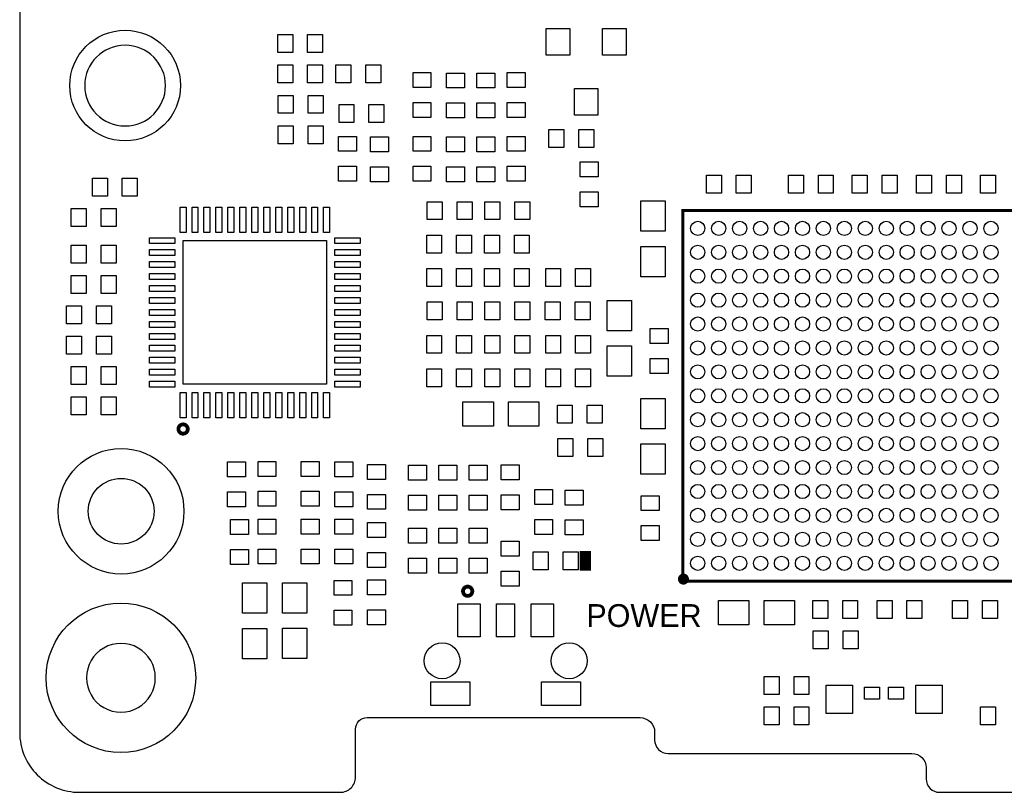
# Model space of a CAD drawing. Extents: x -35 to 121, y -31 to 50.
# Tile 1 of 11: x -35 to -2, y -31 to -5. Entities that reach past the tile are written whole.
import ezdxf
from ezdxf.enums import TextEntityAlignment as Align

# ---------------------------------------------------------------- set-up
doc = ezdxf.new("R2010")
doc.units = 0
for name, color, linetype in [('BG_OUTLINE', 5, 'CONTINUOUS'), ('BG_SILKSCREEN_TOP', 7, 'CONTINUOUS'), ('PG_SILKSCREEN_TOP', 7, 'CONTINUOUS'), ('PIN_TOP', 92, 'CONTINUOUS')]:
    doc.layers.add(name, color=color, linetype=linetype)

msp = doc.modelspace()

# ---------------------------------------------------------------- linework, layer by layer
at = {"layer": 'BG_OUTLINE'}
msp.add_lwpolyline([(-35.091421, 36.779098), (-35.091421, -28.600502, 0.414214), (-33.091425, -30.600498), (-24.373891, -30.600498, 0.414214), (-23.866399, -30.093006), (-23.866399, -28.48798, -0.414214), (-23.479049, -28.10063), (-14.353591, -28.10063, -0.414214), (-13.866419, -28.587802), (-13.866419, -28.8512, 0.414214), (-13.417093, -29.300526), (-5.266233, -29.300526, -0.414214), (-4.791507, -29.775252), (-4.791507, -30.152442, 0.414214), (-4.343451, -30.600498), (20.146467, -30.600498, 0.414214), (20.608493, -30.138472), (20.608493, -27.722373, -0.414214), (21.129498, -27.201368, -0.414214), (21.608491, -27.680361), (21.608491, -30.144822, 0.414214), (22.064167, -30.600498), (118.508475, -30.600498, 0.414214)], format="xyb", dxfattribs=at)
for points in [[(-30.217313, -6.964248, 1), (-32.917304, -6.964261, 1)], [(-30.600015, -21.200466, -1), (-32.800036, -21.200466, -1)], [(-30.557419, -26.769924, 1), (-32.857417, -26.769936, 1)]]:
    msp.add_lwpolyline(points, format="xyb", close=True, dxfattribs=at)
at = {"layer": 'PG_SILKSCREEN_TOP'}
for points, const_width in [([(2.075256, -23.539221), (2.075256, -11.139399), (-12.924968, -11.139399), (-12.924968, -23.539221), (2.075256, -23.539221)], 0.100101), ([(-16.1798, -22.5298), (-16.1798, -23.1902)], 0.381)]:
    msp.add_lwpolyline(points, dxfattribs=dict(at, const_width=const_width))
for points, const_width in [([(-29.473423, -18.45056, 1), (-29.784777, -18.45056, 1), (-29.473423, -18.45056)], 0.127), ([(-12.795275, -23.4696, 1), (-13.011125, -23.4696, 1), (-12.795275, -23.4696)], 0.1524), ([(-19.961123, -23.876, 1), (-20.272477, -23.876, 1), (-19.961123, -23.876)], 0.127)]:
    msp.add_lwpolyline(points, format="xyb", dxfattribs=dict(at, const_width=const_width))
at = {"layer": 'PIN_TOP'}
for points in [[(-25.965214, -5.858993), (-26.465314, -5.858993), (-26.465314, -5.259095), (-25.965214, -5.259095)], [(-24.965215, -5.858993), (-25.465316, -5.858993), (-25.465316, -5.259095), (-24.965215, -5.259095)], [(-16.7005, -5.0546), (-16.7005, -5.9436), (-17.4879, -5.9436), (-17.4879, -5.0546)], [(-14.8209, -5.0546), (-14.8209, -5.9436), (-15.6083, -5.9436), (-15.6083, -5.0546)], [(-25.965214, -6.874993), (-26.465314, -6.874993), (-26.465314, -6.275095), (-25.965214, -6.275095)], [(-24.965215, -6.874993), (-25.465316, -6.874993), (-25.465316, -6.275095), (-24.965215, -6.275095)], [(-24.518912, -6.275095), (-24.018811, -6.275095), (-24.018811, -6.874993), (-24.518912, -6.874993)], [(-23.518914, -6.275095), (-23.018814, -6.275095), (-23.018814, -6.874993), (-23.518914, -6.874993)], [(-21.943212, -7.028307), (-21.943212, -6.528206), (-21.343315, -6.528206), (-21.343315, -7.028307)], [(-20.225715, -6.544196), (-20.225715, -7.044296), (-20.825612, -7.044296), (-20.825612, -6.544196)], [(-19.209715, -6.544196), (-19.209715, -7.044296), (-19.809612, -7.044296), (-19.809612, -6.544196)], [(-18.793612, -7.028307), (-18.793612, -6.528206), (-18.193715, -6.528206), (-18.193715, -7.028307)], [(-15.7607, -7.0612), (-15.7607, -7.9502), (-16.5481, -7.9502), (-16.5481, -7.0612)], [(-26.449312, -7.291095), (-25.949211, -7.291095), (-25.949211, -7.890993), (-26.449312, -7.890993)], [(-25.449314, -7.291095), (-24.949213, -7.291095), (-24.949213, -7.890993), (-25.449314, -7.890993)], [(-21.943212, -8.028305), (-21.943212, -7.528204), (-21.343315, -7.528204), (-21.343315, -8.028305)], [(-20.225715, -7.544194), (-20.225715, -8.044294), (-20.825612, -8.044294), (-20.825612, -7.544194)], [(-19.209715, -7.544194), (-19.209715, -8.044294), (-19.809612, -8.044294), (-19.809612, -7.544194)], [(-18.793612, -8.028305), (-18.793612, -7.528204), (-18.193715, -7.528204), (-18.193715, -8.028305)], [(-24.417312, -7.595895), (-23.917211, -7.595895), (-23.917211, -8.195793), (-24.417312, -8.195793)], [(-23.417314, -7.595895), (-22.917213, -7.595895), (-22.917213, -8.195793), (-23.417314, -8.195793)], [(-26.449312, -8.307095), (-25.949211, -8.307095), (-25.949211, -8.906993), (-26.449312, -8.906993)], [(-25.449314, -8.307095), (-24.949213, -8.307095), (-24.949213, -8.906993), (-25.449314, -8.906993)], [(-17.404448, -8.437651), (-16.904348, -8.437651), (-16.904348, -9.037549), (-17.404448, -9.037549)], [(-16.40445, -8.437651), (-15.90435, -8.437651), (-15.90435, -9.037549), (-16.40445, -9.037549)], [(-24.432412, -9.161907), (-24.432412, -8.661806), (-23.832515, -8.661806), (-23.832515, -9.161907)], [(-22.765715, -8.677796), (-22.765715, -9.177896), (-23.365612, -9.177896), (-23.365612, -8.677796)], [(-21.943212, -9.161907), (-21.943212, -8.661806), (-21.343315, -8.661806), (-21.343315, -9.161907)], [(-20.225715, -8.677796), (-20.225715, -9.177896), (-20.825612, -9.177896), (-20.825612, -8.677796)], [(-19.209715, -8.677796), (-19.209715, -9.177896), (-19.809612, -9.177896), (-19.809612, -8.677796)], [(-18.793612, -9.161907), (-18.793612, -8.661806), (-18.193715, -8.661806), (-18.193715, -9.161907)], [(-15.752851, -9.519552), (-15.752851, -10.019652), (-16.352749, -10.019652), (-16.352749, -9.519552)], [(-24.432412, -10.161905), (-24.432412, -9.661804), (-23.832515, -9.661804), (-23.832515, -10.161905)], [(-22.765715, -9.677794), (-22.765715, -10.177894), (-23.365612, -10.177894), (-23.365612, -9.677794)], [(-21.943212, -10.161905), (-21.943212, -9.661804), (-21.343315, -9.661804), (-21.343315, -10.161905)], [(-20.225715, -9.677794), (-20.225715, -10.177894), (-20.825612, -10.177894), (-20.825612, -9.677794)], [(-19.209715, -9.677794), (-19.209715, -10.177894), (-19.809612, -10.177894), (-19.809612, -9.677794)], [(-18.793612, -10.161905), (-18.793612, -9.661804), (-18.193715, -9.661804), (-18.193715, -10.161905)], [(-32.16035, -10.663149), (-32.66045, -10.663149), (-32.66045, -10.063251), (-32.16035, -10.063251)], [(-31.160352, -10.663149), (-31.660452, -10.663149), (-31.660452, -10.063251), (-31.160352, -10.063251)], [(-11.63715, -10.561549), (-12.13725, -10.561549), (-12.13725, -9.961651), (-11.63715, -9.961651)], [(-10.637152, -10.561549), (-11.137252, -10.561549), (-11.137252, -9.961651), (-10.637152, -9.961651)], [(-8.89395, -10.561549), (-9.39405, -10.561549), (-9.39405, -9.961651), (-8.89395, -9.961651)], [(-7.893952, -10.561549), (-8.394052, -10.561549), (-8.394052, -9.961651), (-7.893952, -9.961651)], [(-6.76035, -10.561549), (-7.26045, -10.561549), (-7.26045, -9.961651), (-6.76035, -9.961651)], [(-5.760352, -10.561549), (-6.260452, -10.561549), (-6.260452, -9.961651), (-5.760352, -9.961651)], [(-5.110848, -9.961651), (-4.610748, -9.961651), (-4.610748, -10.561549), (-5.110848, -10.561549)], [(-4.11085, -9.961651), (-3.61075, -9.961651), (-3.61075, -10.561549), (-4.11085, -10.561549)], [(-2.977248, -9.961651), (-2.477148, -9.961651), (-2.477148, -10.561549), (-2.977248, -10.561549)], [(-15.752851, -10.51955), (-15.752851, -11.01965), (-16.352749, -11.01965), (-16.352749, -10.51955)], [(-21.470912, -10.847095), (-20.970811, -10.847095), (-20.970811, -11.446993), (-21.470912, -11.446993)], [(-20.470914, -10.847095), (-19.970814, -10.847095), (-19.970814, -11.446993), (-20.470914, -11.446993)], [(-19.540512, -10.847095), (-19.040411, -10.847095), (-19.040411, -11.446993), (-19.540512, -11.446993)], [(-18.540514, -10.847095), (-18.040414, -10.847095), (-18.040414, -11.446993), (-18.540514, -11.446993)], [(-14.3256, -10.8204), (-13.5128, -10.8204), (-13.5128, -11.8364), (-14.3256, -11.8364)], [(-32.87155, -11.679149), (-33.37165, -11.679149), (-33.37165, -11.079251), (-32.87155, -11.079251)], [(-31.871552, -11.679149), (-32.371652, -11.679149), (-32.371652, -11.079251), (-31.871552, -11.079251)], [(-29.53131, -11.025899), (-29.53131, -11.875808), (-29.731208, -11.875808), (-29.731208, -11.025899)], [(-29.131311, -11.025899), (-29.131311, -11.875808), (-29.331209, -11.875808), (-29.331209, -11.025899)], [(-28.73121, -11.025899), (-28.73121, -11.875808), (-28.931108, -11.875808), (-28.931108, -11.025899)], [(-28.331211, -11.025899), (-28.331211, -11.875808), (-28.531109, -11.875808), (-28.531109, -11.025899)], [(-27.931415, -11.025899), (-27.931415, -11.875808), (-28.131313, -11.875808), (-28.131313, -11.025899)], [(-27.531314, -11.025899), (-27.531314, -11.875808), (-27.731212, -11.875808), (-27.731212, -11.025899)], [(-27.131315, -11.025899), (-27.131315, -11.875808), (-27.331213, -11.875808), (-27.331213, -11.025899)], [(-26.731316, -11.025899), (-26.731316, -11.875808), (-26.931214, -11.875808), (-26.931214, -11.025899)], [(-26.331215, -11.025899), (-26.331215, -11.875808), (-26.531113, -11.875808), (-26.531113, -11.025899)], [(-25.931419, -11.025899), (-25.931419, -11.875808), (-26.131317, -11.875808), (-26.131317, -11.025899)], [(-25.53142, -11.025899), (-25.53142, -11.875808), (-25.731318, -11.875808), (-25.731318, -11.025899)], [(-25.131319, -11.025899), (-25.131319, -11.875808), (-25.331217, -11.875808), (-25.331217, -11.025899)], [(-24.73132, -11.025899), (-24.73132, -11.875808), (-24.931218, -11.875808), (-24.931218, -11.025899)], [(-29.9061, -12.0507), (-29.9061, -12.250598), (-30.756009, -12.250598), (-30.756009, -12.0507)], [(-24.831218, -12.150598), (-24.831218, -16.95069), (-29.63131, -16.95069), (-29.63131, -12.150598)], [(-23.706518, -12.0507), (-23.706518, -12.250598), (-24.556428, -12.250598), (-24.556428, -12.0507)], [(-20.986814, -12.564593), (-21.486914, -12.564593), (-21.486914, -11.964695), (-20.986814, -11.964695)], [(-19.986815, -12.564593), (-20.486916, -12.564593), (-20.486916, -11.964695), (-19.986815, -11.964695)], [(-19.056414, -12.564593), (-19.556514, -12.564593), (-19.556514, -11.964695), (-19.056414, -11.964695)], [(-18.056416, -12.564593), (-18.556516, -12.564593), (-18.556516, -11.964695), (-18.056416, -11.964695)], [(-32.87155, -12.898349), (-33.37165, -12.898349), (-33.37165, -12.298451), (-32.87155, -12.298451)], [(-31.871552, -12.898349), (-32.371652, -12.898349), (-32.371652, -12.298451), (-31.871552, -12.298451)], [(-29.9061, -12.450699), (-29.9061, -12.650597), (-30.756009, -12.650597), (-30.756009, -12.450699)], [(-23.706518, -12.450699), (-23.706518, -12.650597), (-24.556428, -12.650597), (-24.556428, -12.450699)], [(-14.3256, -12.3444), (-13.5128, -12.3444), (-13.5128, -13.3604), (-14.3256, -13.3604)], [(-29.9061, -12.8508), (-29.9061, -13.050698), (-30.756009, -13.050698), (-30.756009, -12.8508)], [(-23.706518, -12.8508), (-23.706518, -13.050698), (-24.556428, -13.050698), (-24.556428, -12.8508)], [(-20.986814, -13.682193), (-21.486914, -13.682193), (-21.486914, -13.082295), (-20.986814, -13.082295)], [(-19.986815, -13.682193), (-20.486916, -13.682193), (-20.486916, -13.082295), (-19.986815, -13.082295)], [(-19.056414, -13.682193), (-19.556514, -13.682193), (-19.556514, -13.082295), (-19.056414, -13.082295)], [(-18.056416, -13.682193), (-18.556516, -13.682193), (-18.556516, -13.082295), (-18.056416, -13.082295)], [(-17.508512, -13.082295), (-17.008411, -13.082295), (-17.008411, -13.682193), (-17.508512, -13.682193)], [(-16.508514, -13.082295), (-16.008414, -13.082295), (-16.008414, -13.682193), (-16.508514, -13.682193)], [(-32.87155, -13.914349), (-33.37165, -13.914349), (-33.37165, -13.314451), (-32.87155, -13.314451)], [(-31.871552, -13.914349), (-32.371652, -13.914349), (-32.371652, -13.314451), (-31.871552, -13.314451)], [(-29.9061, -13.250799), (-29.9061, -13.450697), (-30.756009, -13.450697), (-30.756009, -13.250799)], [(-23.706518, -13.250799), (-23.706518, -13.450697), (-24.556428, -13.450697), (-24.556428, -13.250799)], [(-29.9061, -13.650595), (-29.9061, -13.850493), (-30.756009, -13.850493), (-30.756009, -13.650595)], [(-23.706518, -13.650595), (-23.706518, -13.850493), (-24.556428, -13.850493), (-24.556428, -13.650595)], [(-29.9061, -14.050696), (-29.9061, -14.250594), (-30.756009, -14.250594), (-30.756009, -14.050696)], [(-23.706518, -14.050696), (-23.706518, -14.250594), (-24.556428, -14.250594), (-24.556428, -14.050696)], [(-15.454554, -14.146784), (-14.641754, -14.146784), (-14.641754, -15.162784), (-15.454554, -15.162784)], [(-33.02395, -14.930349), (-33.52405, -14.930349), (-33.52405, -14.330451), (-33.02395, -14.330451)], [(-32.023952, -14.930349), (-32.524052, -14.930349), (-32.524052, -14.330451), (-32.023952, -14.330451)], [(-29.9061, -14.450695), (-29.9061, -14.650593), (-30.756009, -14.650593), (-30.756009, -14.450695)], [(-23.706518, -14.450695), (-23.706518, -14.650593), (-24.556428, -14.650593), (-24.556428, -14.450695)], [(-21.470912, -14.199895), (-20.970811, -14.199895), (-20.970811, -14.799793), (-21.470912, -14.799793)], [(-20.470914, -14.199895), (-19.970814, -14.199895), (-19.970814, -14.799793), (-20.470914, -14.799793)], [(-19.540512, -14.199895), (-19.040411, -14.199895), (-19.040411, -14.799793), (-19.540512, -14.799793)], [(-18.540514, -14.199895), (-18.040414, -14.199895), (-18.040414, -14.799793), (-18.540514, -14.799793)], [(-17.024414, -14.799793), (-17.524514, -14.799793), (-17.524514, -14.199895), (-17.024414, -14.199895)], [(-16.024416, -14.799793), (-16.524516, -14.799793), (-16.524516, -14.199895), (-16.024416, -14.199895)], [(-29.9061, -14.850694), (-29.9061, -15.050592), (-30.756009, -15.050592), (-30.756009, -14.850694)], [(-23.706518, -14.850694), (-23.706518, -15.050592), (-24.556428, -15.050592), (-24.556428, -14.850694)], [(-14.015949, -15.591663), (-14.015949, -15.091562), (-13.416051, -15.091562), (-13.416051, -15.591663)], [(-33.02395, -15.946349), (-33.52405, -15.946349), (-33.52405, -15.346451), (-33.02395, -15.346451)], [(-32.023952, -15.946349), (-32.524052, -15.946349), (-32.524052, -15.346451), (-32.023952, -15.346451)], [(-29.9061, -15.250795), (-29.9061, -15.450693), (-30.756009, -15.450693), (-30.756009, -15.250795)], [(-23.706518, -15.250795), (-23.706518, -15.450693), (-24.556428, -15.450693), (-24.556428, -15.250795)], [(-20.986814, -15.917393), (-21.486914, -15.917393), (-21.486914, -15.317495), (-20.986814, -15.317495)], [(-19.986815, -15.917393), (-20.486916, -15.917393), (-20.486916, -15.317495), (-19.986815, -15.317495)], [(-19.540512, -15.317495), (-19.040411, -15.317495), (-19.040411, -15.917393), (-19.540512, -15.917393)], [(-18.540514, -15.317495), (-18.040414, -15.317495), (-18.040414, -15.917393), (-18.540514, -15.917393)], [(-17.508512, -15.317495), (-17.008411, -15.317495), (-17.008411, -15.917393), (-17.508512, -15.917393)], [(-16.508514, -15.317495), (-16.008414, -15.317495), (-16.008414, -15.917393), (-16.508514, -15.917393)], [(-29.9061, -15.650591), (-29.9061, -15.850489), (-30.756009, -15.850489), (-30.756009, -15.650591)], [(-23.706518, -15.650591), (-23.706518, -15.850489), (-24.556428, -15.850489), (-24.556428, -15.650591)], [(-15.454554, -15.670784), (-14.641754, -15.670784), (-14.641754, -16.686784), (-15.454554, -16.686784)], [(-29.9061, -16.05059), (-29.9061, -16.250488), (-30.756009, -16.250488), (-30.756009, -16.05059)], [(-23.706518, -16.05059), (-23.706518, -16.250488), (-24.556428, -16.250488), (-24.556428, -16.05059)], [(-14.015949, -16.591661), (-14.015949, -16.09156), (-13.416051, -16.09156), (-13.416051, -16.591661)], [(-32.87155, -16.962349), (-33.37165, -16.962349), (-33.37165, -16.362451), (-32.87155, -16.362451)], [(-31.871552, -16.962349), (-32.371652, -16.962349), (-32.371652, -16.362451), (-31.871552, -16.362451)], [(-29.9061, -16.450691), (-29.9061, -16.650589), (-30.756009, -16.650589), (-30.756009, -16.450691)], [(-23.706518, -16.450691), (-23.706518, -16.650589), (-24.556428, -16.650589), (-24.556428, -16.450691)], [(-20.986814, -17.034993), (-21.486914, -17.034993), (-21.486914, -16.435095), (-20.986814, -16.435095)], [(-19.986815, -17.034993), (-20.486916, -17.034993), (-20.486916, -16.435095), (-19.986815, -16.435095)], [(-19.540512, -16.435095), (-19.040411, -16.435095), (-19.040411, -17.034993), (-19.540512, -17.034993)], [(-18.540514, -16.435095), (-18.040414, -16.435095), (-18.040414, -17.034993), (-18.540514, -17.034993)], [(-17.508512, -16.435095), (-17.008411, -16.435095), (-17.008411, -17.034993), (-17.508512, -17.034993)], [(-16.508514, -16.435095), (-16.008414, -16.435095), (-16.008414, -17.034993), (-16.508514, -17.034993)], [(-29.9061, -16.85069), (-29.9061, -17.050588), (-30.756009, -17.050588), (-30.756009, -16.85069)], [(-23.706518, -16.85069), (-23.706518, -17.050588), (-24.556428, -17.050588), (-24.556428, -16.85069)], [(-32.87155, -17.978349), (-33.37165, -17.978349), (-33.37165, -17.378451), (-32.87155, -17.378451)], [(-31.871552, -17.978349), (-32.371652, -17.978349), (-32.371652, -17.378451), (-31.871552, -17.378451)], [(-29.53131, -17.22548), (-29.53131, -18.075389), (-29.731208, -18.075389), (-29.731208, -17.22548)], [(-29.131311, -17.22548), (-29.131311, -18.075389), (-29.331209, -18.075389), (-29.331209, -17.22548)], [(-28.73121, -17.22548), (-28.73121, -18.075389), (-28.931108, -18.075389), (-28.931108, -17.22548)], [(-28.331211, -17.22548), (-28.331211, -18.075389), (-28.531109, -18.075389), (-28.531109, -17.22548)], [(-27.931415, -17.22548), (-27.931415, -18.075389), (-28.131313, -18.075389), (-28.131313, -17.22548)], [(-27.531314, -17.22548), (-27.531314, -18.075389), (-27.731212, -18.075389), (-27.731212, -17.22548)], [(-27.131315, -17.22548), (-27.131315, -18.075389), (-27.331213, -18.075389), (-27.331213, -17.22548)], [(-26.731316, -17.22548), (-26.731316, -18.075389), (-26.931214, -18.075389), (-26.931214, -17.22548)], [(-26.331215, -17.22548), (-26.331215, -18.075389), (-26.531113, -18.075389), (-26.531113, -17.22548)], [(-25.931419, -17.22548), (-25.931419, -18.075389), (-26.131317, -18.075389), (-26.131317, -17.22548)], [(-25.53142, -17.22548), (-25.53142, -18.075389), (-25.731318, -18.075389), (-25.731318, -17.22548)], [(-25.131319, -17.22548), (-25.131319, -18.075389), (-25.331217, -18.075389), (-25.331217, -17.22548)], [(-24.73132, -17.22548), (-24.73132, -18.075389), (-24.931218, -18.075389), (-24.931218, -17.22548)], [(-13.5128, -18.4404), (-14.3256, -18.4404), (-14.3256, -17.4244), (-13.5128, -17.4244)], [(-19.258204, -17.538954), (-19.258204, -18.351754), (-20.274204, -18.351754), (-20.274204, -17.538954)], [(-17.734204, -17.538954), (-17.734204, -18.351754), (-18.750204, -18.351754), (-18.750204, -17.538954)], [(-16.618014, -18.254193), (-17.118114, -18.254193), (-17.118114, -17.654295), (-16.618014, -17.654295)], [(-15.618016, -18.254193), (-16.118116, -18.254193), (-16.118116, -17.654295), (-15.618016, -17.654295)], [(-17.102112, -18.771895), (-16.602012, -18.771895), (-16.602012, -19.371793), (-17.102112, -19.371793)], [(-16.102114, -18.771895), (-15.602014, -18.771895), (-15.602014, -19.371793), (-16.102114, -19.371793)], [(-13.5128, -19.9644), (-14.3256, -19.9644), (-14.3256, -18.9484), (-13.5128, -18.9484)], [(-27.540915, -19.548996), (-27.540915, -20.049096), (-28.140812, -20.049096), (-28.140812, -19.548996)], [(-27.124812, -20.033107), (-27.124812, -19.533006), (-26.524915, -19.533006), (-26.524915, -20.033107)], [(-25.677012, -20.033107), (-25.677012, -19.533006), (-25.077115, -19.533006), (-25.077115, -20.033107)], [(-23.959515, -19.548996), (-23.959515, -20.049096), (-24.559412, -20.049096), (-24.559412, -19.548996)], [(-23.467212, -20.134707), (-23.467212, -19.634606), (-22.867315, -19.634606), (-22.867315, -20.134707)], [(-22.095612, -20.160107), (-22.095612, -19.660006), (-21.495715, -19.660006), (-21.495715, -20.160107)], [(-21.079612, -20.160107), (-21.079612, -19.660006), (-20.479715, -19.660006), (-20.479715, -20.160107)], [(-20.063612, -20.160107), (-20.063612, -19.660006), (-19.463715, -19.660006), (-19.463715, -20.160107)], [(-18.396915, -19.650596), (-18.396915, -20.150696), (-18.996812, -20.150696), (-18.996812, -19.650596)], [(-27.540915, -20.548994), (-27.540915, -21.049094), (-28.140812, -21.049094), (-28.140812, -20.548994)], [(-27.124812, -21.033105), (-27.124812, -20.533004), (-26.524915, -20.533004), (-26.524915, -21.033105)], [(-25.677012, -21.033105), (-25.677012, -20.533004), (-25.077115, -20.533004), (-25.077115, -21.033105)], [(-23.959515, -20.548994), (-23.959515, -21.049094), (-24.559412, -21.049094), (-24.559412, -20.548994)], [(-23.467212, -21.134705), (-23.467212, -20.634604), (-22.867315, -20.634604), (-22.867315, -21.134705)], [(-22.095612, -21.160105), (-22.095612, -20.660004), (-21.495715, -20.660004), (-21.495715, -21.160105)], [(-21.079612, -21.160105), (-21.079612, -20.660004), (-20.479715, -20.660004), (-20.479715, -21.160105)], [(-20.063612, -21.160105), (-20.063612, -20.660004), (-19.463715, -20.660004), (-19.463715, -21.160105)], [(-18.396915, -20.650594), (-18.396915, -21.150694), (-18.996812, -21.150694), (-18.996812, -20.650594)], [(-17.876749, -20.976463), (-17.876749, -20.476362), (-17.276851, -20.476362), (-17.276851, -20.976463)], [(-16.260851, -20.492352), (-16.260851, -20.992452), (-16.860749, -20.992452), (-16.860749, -20.492352)], [(-14.320749, -21.179663), (-14.320749, -20.679562), (-13.720851, -20.679562), (-13.720851, -21.179663)], [(-27.439315, -21.479396), (-27.439315, -21.979496), (-28.039212, -21.979496), (-28.039212, -21.479396)], [(-27.124812, -21.963507), (-27.124812, -21.463406), (-26.524915, -21.463406), (-26.524915, -21.963507)], [(-25.677012, -21.963507), (-25.677012, -21.463406), (-25.077115, -21.463406), (-25.077115, -21.963507)], [(-24.559412, -21.963507), (-24.559412, -21.463406), (-23.959515, -21.463406), (-23.959515, -21.963507)], [(-22.867315, -21.580996), (-22.867315, -22.081096), (-23.467212, -22.081096), (-23.467212, -21.580996)], [(-17.876749, -21.976461), (-17.876749, -21.47636), (-17.276851, -21.47636), (-17.276851, -21.976461)], [(-16.260851, -21.49235), (-16.260851, -21.99245), (-16.860749, -21.99245), (-16.860749, -21.49235)], [(-14.320749, -22.179661), (-14.320749, -21.67956), (-13.720851, -21.67956), (-13.720851, -22.179661)], [(-22.095612, -22.268307), (-22.095612, -21.768206), (-21.495715, -21.768206), (-21.495715, -22.268307)], [(-21.079612, -22.268307), (-21.079612, -21.768206), (-20.479715, -21.768206), (-20.479715, -22.268307)], [(-20.063612, -22.268307), (-20.063612, -21.768206), (-19.463715, -21.768206), (-19.463715, -22.268307)], [(-18.994349, -22.703663), (-18.994349, -22.203562), (-18.394451, -22.203562), (-18.394451, -22.703663)], [(-27.439315, -22.479394), (-27.439315, -22.979494), (-28.039212, -22.979494), (-28.039212, -22.479394)], [(-27.124812, -22.963505), (-27.124812, -22.463404), (-26.524915, -22.463404), (-26.524915, -22.963505)], [(-25.677012, -22.963505), (-25.677012, -22.463404), (-25.077115, -22.463404), (-25.077115, -22.963505)], [(-24.559412, -22.963505), (-24.559412, -22.463404), (-23.959515, -22.463404), (-23.959515, -22.963505)], [(-22.867315, -22.580994), (-22.867315, -23.081094), (-23.467212, -23.081094), (-23.467212, -22.580994)], [(-17.42835, -23.159949), (-17.92845, -23.159949), (-17.92845, -22.560051), (-17.42835, -22.560051)], [(-16.428352, -23.159949), (-16.928452, -23.159949), (-16.928452, -22.560051), (-16.428352, -22.560051)], [(-22.095612, -23.268305), (-22.095612, -22.768204), (-21.495715, -22.768204), (-21.495715, -23.268305)], [(-21.079612, -23.268305), (-21.079612, -22.768204), (-20.479715, -22.768204), (-20.479715, -23.268305)], [(-20.063612, -23.268305), (-20.063612, -22.768204), (-19.463715, -22.768204), (-19.463715, -23.268305)], [(-18.994349, -23.703661), (-18.994349, -23.20356), (-18.394451, -23.20356), (-18.394451, -23.703661)], [(-27.646554, -23.595584), (-26.833754, -23.595584), (-26.833754, -24.611584), (-27.646554, -24.611584)], [(-25.495174, -24.606504), (-26.307974, -24.606504), (-26.307974, -23.590504), (-25.495174, -23.590504)], [(-23.984915, -23.511396), (-23.984915, -24.011496), (-24.584812, -24.011496), (-24.584812, -23.511396)], [(-23.467212, -23.995507), (-23.467212, -23.495406), (-22.867315, -23.495406), (-22.867315, -23.995507)], [(-20.447686, -25.401295), (-20.447686, -24.301196), (-19.697598, -24.301196), (-19.697598, -25.401295)], [(-19.147587, -25.401295), (-19.147587, -24.301196), (-18.54769, -24.301196), (-18.54769, -25.401295)], [(-17.997703, -25.401295), (-17.997703, -24.301196), (-17.247616, -24.301196), (-17.247616, -25.401295)], [(-10.7188, -24.1808), (-10.7188, -24.9936), (-11.7348, -24.9936), (-11.7348, -24.1808)], [(-9.1948, -24.1808), (-9.1948, -24.9936), (-10.2108, -24.9936), (-10.2108, -24.1808)], [(-8.08115, -24.785549), (-8.58125, -24.785549), (-8.58125, -24.185651), (-8.08115, -24.185651)], [(-7.081152, -24.785549), (-7.581252, -24.785549), (-7.581252, -24.185651), (-7.081152, -24.185651)], [(-6.431648, -24.185651), (-5.931548, -24.185651), (-5.931548, -24.785549), (-6.431648, -24.785549)], [(-5.43165, -24.185651), (-4.93155, -24.185651), (-4.93155, -24.785549), (-5.43165, -24.785549)], [(-3.40755, -24.785549), (-3.90765, -24.785549), (-3.90765, -24.185651), (-3.40755, -24.185651)], [(-2.407552, -24.785549), (-2.907652, -24.785549), (-2.907652, -24.185651), (-2.407552, -24.185651)], [(-23.984915, -24.511394), (-23.984915, -25.011494), (-24.584812, -25.011494), (-24.584812, -24.511394)], [(-23.467212, -24.995505), (-23.467212, -24.495404), (-22.867315, -24.495404), (-22.867315, -24.995505)], [(-27.646554, -25.119584), (-26.833754, -25.119584), (-26.833754, -26.135584), (-27.646554, -26.135584)], [(-25.495174, -26.130504), (-26.307974, -26.130504), (-26.307974, -25.114504), (-25.495174, -25.114504)], [(-8.565248, -25.201651), (-8.065148, -25.201651), (-8.065148, -25.801549), (-8.565248, -25.801549)], [(-7.56525, -25.201651), (-7.06515, -25.201651), (-7.06515, -25.801549), (-7.56525, -25.801549)], [(-21.34776, -27.701392), (-21.34776, -26.901292), (-20.047763, -26.901292), (-20.047763, -27.701392)], [(-17.647539, -27.701392), (-17.647539, -26.901292), (-16.347542, -26.901292), (-16.347542, -27.701392)], [(-9.70675, -27.325549), (-10.20685, -27.325549), (-10.20685, -26.725651), (-9.70675, -26.725651)], [(-8.706752, -27.325549), (-9.206852, -27.325549), (-9.206852, -26.725651), (-8.706752, -26.725651)], [(-7.257644, -27.019504), (-7.257644, -27.969515), (-8.137754, -27.969515), (-8.137754, -27.019504)], [(-6.347549, -27.0796), (-6.347549, -27.4796), (-6.847649, -27.4796), (-6.847649, -27.0796)], [(-5.54755, -27.0796), (-5.54755, -27.4796), (-6.047651, -27.4796), (-6.047651, -27.0796)], [(-4.257446, -27.019504), (-4.257446, -27.969515), (-5.137556, -27.969515), (-5.137556, -27.019504)], [(-9.70675, -28.341549), (-10.20685, -28.341549), (-10.20685, -27.741651), (-9.70675, -27.741651)], [(-8.706752, -28.341549), (-9.206852, -28.341549), (-9.206852, -27.741651), (-8.706752, -27.741651)], [(-2.977248, -27.741651), (-2.477148, -27.741651), (-2.477148, -28.341549), (-2.977248, -28.341549)]]:
    msp.add_lwpolyline(points, close=True, dxfattribs=at)
for centre, radius in [((-31.567298, -6.964248), 1.849996), ((-12.424867, -11.739397), 0.237503), ((-11.724843, -11.739397), 0.237503), ((-11.024768, -11.739397), 0.237503), ((-10.324744, -11.739397), 0.237503), ((-9.624746, -11.739397), 0.237503), ((-8.92495, -11.739397), 0.237503), ((-8.224952, -11.739397), 0.237503), ((-7.524953, -11.739397), 0.237503), ((-6.824853, -11.739397), 0.237503), ((-6.124854, -11.739397), 0.237503), ((-5.424856, -11.739397), 0.237503), ((-4.724857, -11.739397), 0.237503), ((-4.024859, -11.739397), 0.237503), ((-3.324758, -11.739397), 0.237503), ((-2.62476, -11.739397), 0.237503), ((-12.424867, -12.539218), 0.237503), ((-11.724843, -12.539218), 0.237503), ((-11.024768, -12.539218), 0.237503), ((-10.324744, -12.539218), 0.237503), ((-9.624746, -12.539218), 0.237503), ((-8.92495, -12.539218), 0.237503), ((-8.224952, -12.539218), 0.237503), ((-7.524953, -12.539218), 0.237503), ((-6.824853, -12.539218), 0.237503), ((-6.124854, -12.539218), 0.237503), ((-5.424856, -12.539218), 0.237503), ((-4.724857, -12.539218), 0.237503), ((-4.024859, -12.539218), 0.237503), ((-3.324758, -12.539218), 0.237503), ((-2.62476, -12.539218), 0.237503), ((-12.424867, -13.339318), 0.237503), ((-11.724843, -13.339318), 0.237503), ((-11.024768, -13.339318), 0.237503), ((-10.324744, -13.339318), 0.237503), ((-9.624746, -13.339318), 0.237503), ((-8.92495, -13.339318), 0.237503), ((-8.224952, -13.339318), 0.237503), ((-7.524953, -13.339318), 0.237503), ((-6.824853, -13.339318), 0.237503), ((-6.124854, -13.339318), 0.237503), ((-5.424856, -13.339318), 0.237503), ((-4.724857, -13.339318), 0.237503), ((-4.024859, -13.339318), 0.237503), ((-3.324758, -13.339318), 0.237503), ((-2.62476, -13.339318), 0.237503), ((-12.424867, -14.139418), 0.237503), ((-11.724843, -14.139418), 0.237503), ((-11.024768, -14.139418), 0.237503), ((-10.324744, -14.139418), 0.237503), ((-9.624746, -14.139418), 0.237503), ((-8.92495, -14.139418), 0.237503), ((-8.224952, -14.139418), 0.237503), ((-7.524953, -14.139418), 0.237503), ((-6.824853, -14.139418), 0.237503), ((-6.124854, -14.139418), 0.237503), ((-5.424856, -14.139418), 0.237503), ((-4.724857, -14.139418), 0.237503), ((-4.024859, -14.139418), 0.237503), ((-3.324758, -14.139418), 0.237503), ((-2.62476, -14.139418), 0.237503), ((-12.424867, -14.939315), 0.237503), ((-11.724843, -14.939315), 0.237503), ((-11.024768, -14.939315), 0.237503), ((-10.324744, -14.939315), 0.237503), ((-9.624746, -14.939315), 0.237503), ((-8.92495, -14.939315), 0.237503), ((-8.224952, -14.939315), 0.237503), ((-7.524953, -14.939315), 0.237503), ((-6.824853, -14.939315), 0.237503), ((-6.124854, -14.939315), 0.237503), ((-5.424856, -14.939315), 0.237503), ((-4.724857, -14.939315), 0.237503), ((-4.024859, -14.939315), 0.237503), ((-3.324758, -14.939315), 0.237503), ((-2.62476, -14.939315), 0.237503), ((-12.424867, -15.739415), 0.237503), ((-11.724843, -15.739415), 0.237503), ((-11.024768, -15.739415), 0.237503), ((-10.324744, -15.739415), 0.237503), ((-9.624746, -15.739415), 0.237503), ((-8.92495, -15.739415), 0.237503), ((-8.224952, -15.739415), 0.237503), ((-7.524953, -15.739415), 0.237503), ((-6.824853, -15.739415), 0.237503), ((-6.124854, -15.739415), 0.237503), ((-5.424856, -15.739415), 0.237503), ((-4.724857, -15.739415), 0.237503), ((-4.024859, -15.739415), 0.237503), ((-3.324758, -15.739415), 0.237503), ((-2.62476, -15.739415), 0.237503), ((-12.424867, -16.53921), 0.237503), ((-11.724843, -16.53921), 0.237503), ((-11.024768, -16.53921), 0.237503), ((-10.324744, -16.53921), 0.237503), ((-9.624746, -16.53921), 0.237503), ((-8.92495, -16.53921), 0.237503), ((-8.224952, -16.53921), 0.237503), ((-7.524953, -16.53921), 0.237503), ((-6.824853, -16.53921), 0.237503), ((-6.124854, -16.53921), 0.237503), ((-5.424856, -16.53921), 0.237503), ((-4.724857, -16.53921), 0.237503), ((-4.024859, -16.53921), 0.237503), ((-3.324758, -16.53921), 0.237503), ((-2.62476, -16.53921), 0.237503), ((-12.424867, -17.33931), 0.237503), ((-11.724843, -17.33931), 0.237503), ((-11.024768, -17.33931), 0.237503), ((-10.324744, -17.33931), 0.237503), ((-9.624746, -17.33931), 0.237503), ((-8.92495, -17.33931), 0.237503), ((-8.224952, -17.33931), 0.237503), ((-7.524953, -17.33931), 0.237503), ((-6.824853, -17.33931), 0.237503), ((-6.124854, -17.33931), 0.237503), ((-5.424856, -17.33931), 0.237503), ((-4.724857, -17.33931), 0.237503), ((-4.024859, -17.33931), 0.237503), ((-3.324758, -17.33931), 0.237503), ((-2.62476, -17.33931), 0.237503), ((-12.424867, -18.13941), 0.237503), ((-11.724843, -18.13941), 0.237503), ((-11.024768, -18.13941), 0.237503), ((-10.324744, -18.13941), 0.237503), ((-9.624746, -18.13941), 0.237503), ((-8.92495, -18.13941), 0.237503), ((-8.224952, -18.13941), 0.237503), ((-7.524953, -18.13941), 0.237503), ((-6.824853, -18.13941), 0.237503), ((-6.124854, -18.13941), 0.237503), ((-5.424856, -18.13941), 0.237503), ((-4.724857, -18.13941), 0.237503), ((-4.024859, -18.13941), 0.237503), ((-3.324758, -18.13941), 0.237503), ((-2.62476, -18.13941), 0.237503), ((-12.424867, -18.939205), 0.237503), ((-11.724843, -18.939205), 0.237503), ((-11.024768, -18.939205), 0.237503), ((-10.324744, -18.939205), 0.237503), ((-9.624746, -18.939205), 0.237503), ((-8.92495, -18.939205), 0.237503), ((-8.224952, -18.939205), 0.237503), ((-7.524953, -18.939205), 0.237503), ((-6.824853, -18.939205), 0.237503), ((-6.124854, -18.939205), 0.237503), ((-5.424856, -18.939205), 0.237503), ((-4.724857, -18.939205), 0.237503), ((-4.024859, -18.939205), 0.237503), ((-3.324758, -18.939205), 0.237503), ((-2.62476, -18.939205), 0.237503), ((-31.700013, -21.200466), 2.099996), ((-12.424867, -19.739305), 0.237503), ((-11.724843, -19.739305), 0.237503), ((-11.024768, -19.739305), 0.237503), ((-10.324744, -19.739305), 0.237503), ((-9.624746, -19.739305), 0.237503), ((-8.92495, -19.739305), 0.237503), ((-8.224952, -19.739305), 0.237503), ((-7.524953, -19.739305), 0.237503), ((-6.824853, -19.739305), 0.237503), ((-6.124854, -19.739305), 0.237503), ((-5.424856, -19.739305), 0.237503), ((-4.724857, -19.739305), 0.237503), ((-4.024859, -19.739305), 0.237503), ((-3.324758, -19.739305), 0.237503), ((-2.62476, -19.739305), 0.237503), ((-12.424867, -20.539202), 0.237503), ((-11.724843, -20.539202), 0.237503), ((-11.024768, -20.539202), 0.237503), ((-10.324744, -20.539202), 0.237503), ((-9.624746, -20.539202), 0.237503), ((-8.92495, -20.539202), 0.237503), ((-8.224952, -20.539202), 0.237503), ((-7.524953, -20.539202), 0.237503), ((-6.824853, -20.539202), 0.237503), ((-6.124854, -20.539202), 0.237503), ((-5.424856, -20.539202), 0.237503), ((-4.724857, -20.539202), 0.237503), ((-4.024859, -20.539202), 0.237503), ((-3.324758, -20.539202), 0.237503), ((-2.62476, -20.539202), 0.237503), ((-12.424867, -21.339302), 0.237503), ((-11.724843, -21.339302), 0.237503), ((-11.024768, -21.339302), 0.237503), ((-10.324744, -21.339302), 0.237503), ((-9.624746, -21.339302), 0.237503), ((-8.92495, -21.339302), 0.237503), ((-8.224952, -21.339302), 0.237503), ((-7.524953, -21.339302), 0.237503), ((-6.824853, -21.339302), 0.237503), ((-6.124854, -21.339302), 0.237503), ((-5.424856, -21.339302), 0.237503), ((-4.724857, -21.339302), 0.237503), ((-4.024859, -21.339302), 0.237503), ((-3.324758, -21.339302), 0.237503), ((-2.62476, -21.339302), 0.237503), ((-12.424867, -22.139402), 0.237503), ((-11.724843, -22.139402), 0.237503), ((-11.024768, -22.139402), 0.237503), ((-10.324744, -22.139402), 0.237503), ((-9.624746, -22.139402), 0.237503), ((-8.92495, -22.139402), 0.237503), ((-8.224952, -22.139402), 0.237503), ((-7.524953, -22.139402), 0.237503), ((-6.824853, -22.139402), 0.237503), ((-6.124854, -22.139402), 0.237503), ((-5.424856, -22.139402), 0.237503), ((-4.724857, -22.139402), 0.237503), ((-4.024859, -22.139402), 0.237503), ((-3.324758, -22.139402), 0.237503), ((-2.62476, -22.139402), 0.237503), ((-12.424867, -22.939223), 0.237503), ((-11.724843, -22.939223), 0.237503), ((-11.024768, -22.939223), 0.237503), ((-10.324744, -22.939223), 0.237503), ((-9.624746, -22.939223), 0.237503), ((-8.92495, -22.939223), 0.237503), ((-8.224952, -22.939223), 0.237503), ((-7.524953, -22.939223), 0.237503), ((-6.824853, -22.939223), 0.237503), ((-6.124854, -22.939223), 0.237503), ((-5.424856, -22.939223), 0.237503), ((-4.724857, -22.939223), 0.237503), ((-4.024859, -22.939223), 0.237503), ((-3.324758, -22.939223), 0.237503), ((-2.62476, -22.939223), 0.237503), ((-31.707404, -26.769924), 2.499995), ((-20.972628, -26.201243), 0.599948), ((-16.722649, -26.201243), 0.599948)]:
    msp.add_circle(centre, radius, dxfattribs=at)

# ---------------------------------------------------------------- texts
at = {"layer": 'BG_SILKSCREEN_TOP'}
msp.add_text('POWER', height=0.762, dxfattribs=at).set_placement((-14.224, -25.0698), align=Align.CENTER)

doc.saveas('drawing.dxf')
